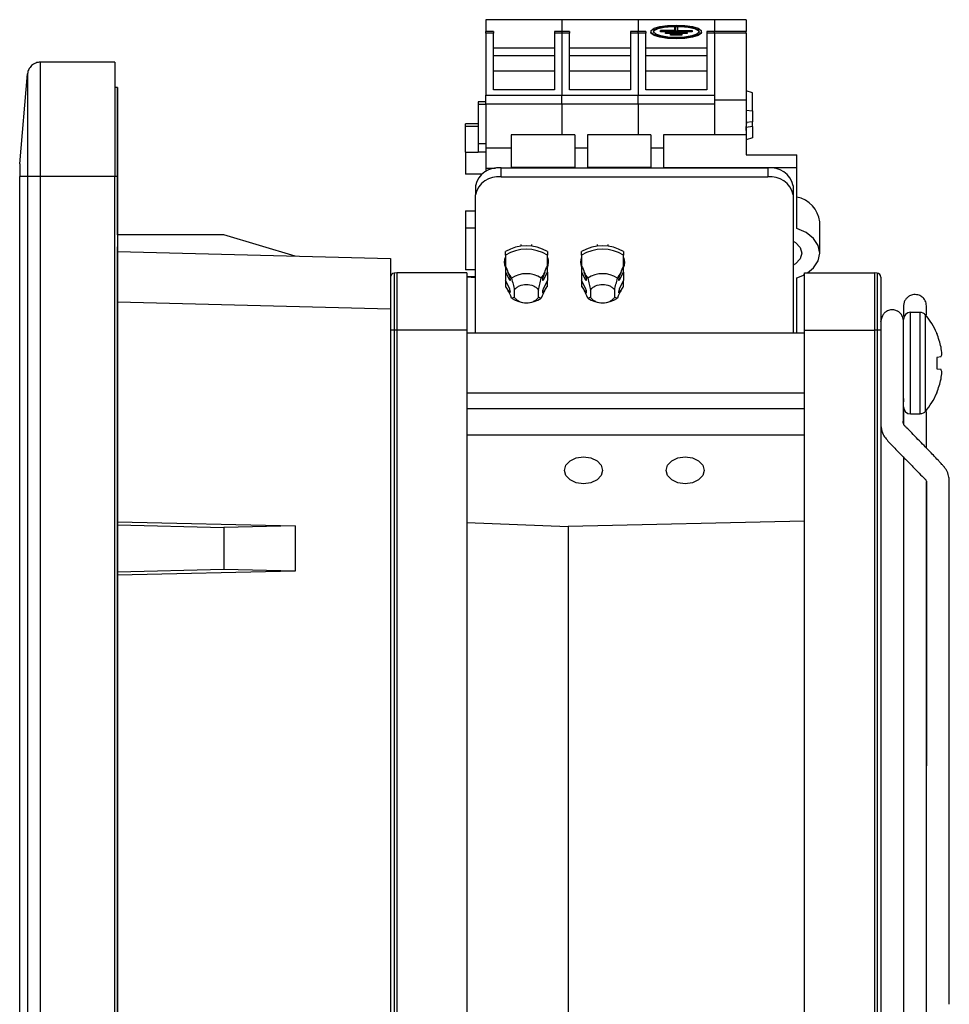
# Model space of a CAD drawing. Header units: inches. Extents: x 3.3 to 22.5, y 1.6 to 16.5.
# Tile 5 of 6: x 12.6 to 15.5, y 5.1 to 8.1. Entities that reach past the tile are written whole.
import ezdxf

# ---------------------------------------------------------------- set-up
doc = ezdxf.new("R2010")
doc.units = ezdxf.units.IN
doc.header["$MEASUREMENT"] = 0

msp = doc.modelspace()

# ---------------------------------------------------------------- linework, layer by layer
at = {"color": 7, "linetype": 'Continuous', "lineweight": 25}
for p, q in [((14.27, 8.1156), (14.0338, 8.1156)), ((14.0338, 8.1156), (14.0338, 8.0793)), ((14.27, 8.1156), (14.27, 8.0793)), ((14.5062, 8.1156), (14.27, 8.1156)), ((14.7424, 8.1156), (14.5062, 8.1156)), ((14.5062, 8.1156), (14.5062, 8.0793)), ((14.6204, 8.0921), (14.6206, 8.0939)), ((14.6204, 8.0817), (14.6204, 8.0921)), ((14.6206, 8.0939), (14.6206, 8.0817)), ((14.6281, 8.0939), (14.6206, 8.0939)), ((14.6281, 8.0817), (14.6281, 8.0939)), ((14.6283, 8.0921), (14.6281, 8.0939)), ((14.6283, 8.0921), (14.6283, 8.0817)), ((14.8409, 8.1156), (14.7424, 8.1156)), ((14.7424, 8.1156), (14.7424, 8.0793)), ((14.8409, 8.1156), (14.8409, 8.0793)), ((14.0574, 8.0793), (14.0338, 8.0793)), ((14.0338, 8.0736), (14.0338, 8.0793)), ((14.0574, 8.0736), (14.0338, 8.0736)), ((14.0338, 8.0736), (14.0338, 7.8814)), ((14.0574, 8.0793), (14.0574, 8.0736)), ((14.0574, 7.8981), (14.0574, 8.0736)), ((14.27, 8.0793), (14.2464, 8.0793)), ((14.2464, 8.0793), (14.2464, 8.0736)), ((14.2464, 8.0736), (14.2464, 7.8981)), ((14.27, 8.0736), (14.2464, 8.0736)), ((14.2936, 8.0793), (14.27, 8.0793)), ((14.27, 8.0793), (14.27, 8.0736)), ((14.27, 8.0736), (14.27, 7.8814)), ((14.2936, 8.0736), (14.27, 8.0736)), ((14.2936, 8.0793), (14.2936, 8.0736)), ((14.2936, 7.8981), (14.2936, 8.0736)), ((14.5062, 8.0793), (14.4826, 8.0793)), ((14.4826, 8.0793), (14.4826, 8.0736)), ((14.4826, 8.0736), (14.4826, 7.8981)), ((14.5062, 8.0736), (14.4826, 8.0736)), ((14.5298, 8.0793), (14.5062, 8.0793)), ((14.5062, 8.0736), (14.5062, 8.0793)), ((14.5298, 8.0736), (14.5062, 8.0736)), ((14.5062, 8.0736), (14.5062, 7.8814)), ((14.5298, 8.0793), (14.5298, 8.0736)), ((14.5298, 7.8981), (14.5298, 8.0736)), ((14.5458, 8.0791), (14.5456, 8.0772)), ((14.5751, 8.0798), (14.5753, 8.0817)), ((14.5751, 8.0778), (14.5751, 8.0798)), ((14.5751, 8.0778), (14.5753, 8.0797)), ((14.6735, 8.0778), (14.5751, 8.0778)), ((14.5753, 8.0817), (14.5753, 8.0797)), ((14.6206, 8.0817), (14.5753, 8.0817)), ((14.6734, 8.0797), (14.5753, 8.0797)), ((14.591, 8.0766), (14.5909, 8.0747)), ((14.5909, 8.0727), (14.5909, 8.0747)), ((14.5909, 8.0727), (14.591, 8.0746)), ((14.6578, 8.0727), (14.5909, 8.0727)), ((14.591, 8.0766), (14.591, 8.0746)), ((14.591, 8.0766), (14.6576, 8.0766)), ((14.6576, 8.0746), (14.591, 8.0746)), ((14.6068, 8.0715), (14.6066, 8.0696)), ((14.6066, 8.0676), (14.6066, 8.0696)), ((14.6066, 8.0676), (14.6068, 8.0695)), ((14.642, 8.0676), (14.6066, 8.0676)), ((14.6068, 8.0715), (14.6419, 8.0715)), ((14.6068, 8.0695), (14.6068, 8.0715)), ((14.6419, 8.0695), (14.6068, 8.0695)), ((14.6281, 8.0817), (14.6734, 8.0817)), ((14.6419, 8.0715), (14.6419, 8.0695)), ((14.642, 8.0696), (14.6419, 8.0715)), ((14.642, 8.0676), (14.6419, 8.0695)), ((14.642, 8.0696), (14.642, 8.0676)), ((14.6578, 8.0747), (14.6576, 8.0766)), ((14.6576, 8.0766), (14.6576, 8.0746)), ((14.6578, 8.0727), (14.6576, 8.0746)), ((14.6578, 8.0747), (14.6578, 8.0727)), ((14.6734, 8.0817), (14.6734, 8.0797)), ((14.6735, 8.0798), (14.6734, 8.0817)), ((14.6735, 8.0778), (14.6734, 8.0797)), ((14.6735, 8.0798), (14.6735, 8.0778)), ((14.703, 8.0772), (14.7029, 8.0791)), ((14.7424, 8.0793), (14.7188, 8.0793)), ((14.7188, 8.0793), (14.7188, 8.0736)), ((14.7188, 8.0736), (14.7188, 7.8981)), ((14.7424, 8.0736), (14.7188, 8.0736)), ((14.8409, 8.0793), (14.7424, 8.0793)), ((14.7424, 8.0736), (14.7424, 8.0793)), ((14.8409, 8.0736), (14.7424, 8.0736)), ((14.7424, 8.0736), (14.7424, 7.8674)), ((14.7424, 8.0736), (14.7424, 7.8814)), ((14.8409, 8.0736), (14.8409, 8.0793)), ((14.8409, 8.0736), (14.8409, 7.8674)), ((14.0574, 8.0283), (14.2464, 8.0283)), ((14.0574, 8.0042), (14.2464, 8.0042)), ((14.2936, 8.0283), (14.4826, 8.0283)), ((14.2936, 8.0042), (14.4826, 8.0042)), ((14.5298, 8.0283), (14.7188, 8.0283)), ((14.5298, 8.0042), (14.7188, 8.0042)), ((12.6525, 7.9837), (12.6525, 7.6294)), ((12.8841, 7.9837), (12.6525, 7.9837)), ((12.5888, 7.6688), (12.6133, 7.9478)), ((12.6133, 7.9478), (12.6133, 7.6294)), ((14.2464, 7.9563), (14.0574, 7.9563)), ((14.4826, 7.9563), (14.2936, 7.9563)), ((14.7188, 7.9563), (14.5298, 7.9563)), ((12.892, 7.9051), (12.8841, 7.9051)), ((14.0338, 7.8535), (14.0338, 7.8814)), ((14.0338, 7.8814), (14.27, 7.8814)), ((14.2464, 7.8981), (14.0574, 7.8981)), ((14.27, 7.8535), (14.27, 7.8814)), ((14.27, 7.8814), (14.5062, 7.8814)), ((14.4826, 7.8981), (14.2936, 7.8981)), ((14.5062, 7.8535), (14.5062, 7.8814)), ((14.5062, 7.8814), (14.7424, 7.8814)), ((14.7188, 7.8981), (14.5298, 7.8981)), ((14.8605, 7.8885), (14.8409, 7.8945)), ((14.8605, 7.8333), (14.8605, 7.8885)), ((14.0338, 7.861), (14.0101, 7.861)), ((14.0101, 7.861), (14.0101, 7.8526)), ((14.0101, 7.8526), (14.0101, 7.7309)), ((14.0338, 7.8526), (14.0101, 7.8526)), ((14.27, 7.8535), (14.0338, 7.8535)), ((14.0338, 7.8535), (14.0338, 7.7168)), ((14.27, 7.8535), (14.27, 7.7588)), ((14.5062, 7.8535), (14.27, 7.8535)), ((14.7424, 7.8535), (14.5062, 7.8535)), ((14.5062, 7.8535), (14.5062, 7.7588)), ((14.7424, 7.8674), (14.8409, 7.8674)), ((14.7424, 7.8674), (14.7424, 7.7588)), ((14.7424, 7.8535), (14.7424, 7.7588)), ((14.8409, 7.8674), (14.8409, 7.7588)), ((14.8409, 7.8347), (14.8605, 7.8333)), ((14.8605, 7.8333), (14.8605, 7.7989)), ((14.0101, 7.7928), (13.9708, 7.7928)), ((13.9708, 7.7844), (13.9708, 7.7928)), ((14.8414, 7.8061), (14.8409, 7.806)), ((14.8414, 7.8061), (14.8414, 7.7963)), ((14.8605, 7.7989), (14.8414, 7.7963)), ((14.8414, 7.7817), (14.8426, 7.7965)), ((14.8605, 7.7839), (14.8605, 7.7989)), ((13.9708, 7.7053), (13.9708, 7.7844)), ((14.0101, 7.7844), (13.9708, 7.7844)), ((14.1125, 7.7588), (14.1125, 7.6573)), ((14.27, 7.7588), (14.1125, 7.7588)), ((14.3094, 7.7588), (14.27, 7.7588)), ((14.3094, 7.7588), (14.3094, 7.6573)), ((14.3487, 7.7588), (14.3487, 7.6573)), ((14.5062, 7.7588), (14.3487, 7.7588)), ((14.5456, 7.7588), (14.5062, 7.7588)), ((14.5456, 7.7588), (14.5456, 7.6573)), ((14.5849, 7.7588), (14.5849, 7.6573)), ((14.7424, 7.7588), (14.5849, 7.7588)), ((14.8409, 7.7588), (14.7424, 7.7588)), ((14.8409, 7.7718), (14.8414, 7.7719)), ((14.8409, 7.7588), (14.8409, 7.6966)), ((14.8605, 7.7839), (14.8414, 7.7817)), ((14.8414, 7.7719), (14.8414, 7.7817)), ((14.8605, 7.7839), (14.8605, 7.7495)), ((14.0101, 7.7309), (14.0101, 7.7053)), ((14.0338, 7.7309), (14.0101, 7.7309)), ((14.8605, 7.7495), (14.8409, 7.7432)), ((13.9708, 7.7053), (14.0101, 7.7053)), ((13.9708, 7.7053), (13.9708, 7.6364)), ((14.0338, 7.7053), (14.0101, 7.7053)), ((14.1125, 7.7168), (14.0338, 7.7168)), ((14.0338, 7.7168), (14.0338, 7.6545)), ((14.3487, 7.7168), (14.3094, 7.7168)), ((14.5849, 7.7168), (14.5456, 7.7168)), ((14.8409, 7.6966), (14.9983, 7.6966)), ((14.9983, 7.6573), (14.9983, 7.6966)), ((14.0211, 7.6364), (13.9708, 7.6364)), ((14.0638, 7.6545), (14.0338, 7.6545)), ((14.0338, 7.6545), (14.0338, 7.6448)), ((14.081, 7.628), (14.081, 7.6559)), ((14.081, 7.6559), (14.9078, 7.6559)), ((14.3094, 7.6573), (14.1125, 7.6573)), ((14.1125, 7.6573), (14.1125, 7.6559)), ((14.3094, 7.6573), (14.3094, 7.6559)), ((14.5456, 7.6573), (14.3487, 7.6573)), ((14.3487, 7.6573), (14.3487, 7.6559)), ((14.5456, 7.6573), (14.5456, 7.6559)), ((14.5849, 7.6573), (14.5849, 7.6559)), ((14.5849, 7.6573), (14.9983, 7.6573)), ((14.9078, 7.6559), (14.9078, 7.628)), ((14.9983, 7.4681), (14.9983, 7.6573)), ((12.6133, 7.6294), (12.5888, 7.6294)), ((12.5889, 2.4325), (12.5889, 7.6294)), ((12.6525, 7.6294), (12.6133, 7.6294)), ((12.6133, 7.6294), (12.6133, 2.4325)), ((12.6525, 7.6294), (12.6525, 2.4325)), ((12.8841, 7.6294), (12.6525, 7.6294)), ((12.8841, 2.4325), (12.8841, 7.6294)), ((12.892, 7.6295), (12.892, 2.3578)), ((12.892, 7.4484), (12.892, 7.6295)), ((14.081, 7.628), (14.9078, 7.628)), ((14.0023, 7.6002), (14.0023, 7.5724)), ((14.0023, 7.1432), (14.0023, 7.5724)), ((14.9865, 7.6002), (14.9865, 7.5724)), ((14.9865, 7.5724), (14.9865, 7.1432)), ((13.9708, 7.5226), (13.9708, 7.4694)), ((13.9708, 7.5226), (14.0023, 7.5226)), ((15.0692, 7.3916), (15.0692, 7.4891)), ((14.0023, 7.4694), (13.9708, 7.4694)), ((13.9708, 7.4694), (13.9708, 7.3397)), ((13.2217, 7.4484), (12.892, 7.4484)), ((13.4432, 7.3828), (13.2217, 7.4484)), ((12.892, 5.0987), (12.892, 7.4116)), ((12.892, 7.4116), (12.892, 5.0987)), ((12.892, 7.3972), (13.7385, 7.375)), ((14.144, 7.413), (14.144, 7.4182)), ((14.1755, 7.4182), (14.1755, 7.413)), ((14.3802, 7.413), (14.3802, 7.4182)), ((14.4117, 7.4182), (14.4117, 7.413)), ((14.0935, 7.3783), (14.0948, 7.3754)), ((14.2247, 7.3754), (14.2254, 7.3768)), ((14.3297, 7.3783), (14.331, 7.3754)), ((14.4609, 7.3754), (14.4616, 7.3768)), ((13.7582, 7.3302), (13.7493, 7.3294)), ((13.7493, 7.3294), (13.7493, 7.153)), ((13.7582, 7.3302), (13.7582, 7.153)), ((13.9747, 7.3302), (13.7582, 7.3302)), ((14.0023, 7.3397), (13.9708, 7.3397)), ((13.9747, 7.3302), (13.9747, 7.153)), ((14.0948, 7.3496), (14.0948, 7.333)), ((14.0948, 7.333), (14.1071, 7.309)), ((14.0948, 7.333), (14.0948, 7.3066)), ((14.108, 7.319), (14.1026, 7.3321)), ((14.2169, 7.3321), (14.2115, 7.319)), ((14.2124, 7.309), (14.2247, 7.333)), ((14.2247, 7.333), (14.2247, 7.3496)), ((14.2247, 7.333), (14.2247, 7.3066)), ((14.331, 7.3496), (14.331, 7.333)), ((14.331, 7.333), (14.3434, 7.309)), ((14.331, 7.333), (14.331, 7.3066)), ((14.3442, 7.319), (14.3388, 7.3321)), ((14.4531, 7.3321), (14.4478, 7.319)), ((14.4486, 7.309), (14.4609, 7.333)), ((14.4609, 7.333), (14.4609, 7.3496)), ((14.4609, 7.333), (14.4609, 7.3066)), ((15.022, 7.153), (15.022, 7.3302)), ((15.022, 7.3302), (15.2385, 7.3302)), ((15.2385, 7.3302), (15.2385, 7.153)), ((15.2474, 7.3294), (15.2385, 7.3302)), ((15.2474, 7.3294), (15.2474, 7.153)), ((14.0023, 7.3184), (13.9747, 7.3184)), ((14.0023, 7.3156), (13.9747, 7.3171)), ((14.1071, 7.2826), (14.0948, 7.3066)), ((14.0948, 7.3066), (14.0948, 7.2884)), ((14.1099, 7.3078), (14.11, 7.3082)), ((14.2095, 7.3082), (14.2096, 7.3078)), ((14.2247, 7.3066), (14.2124, 7.2826)), ((14.2247, 7.2884), (14.2247, 7.3066)), ((14.3434, 7.2826), (14.331, 7.3066)), ((14.331, 7.3066), (14.331, 7.2884)), ((14.3461, 7.3078), (14.3462, 7.3082)), ((14.4457, 7.3082), (14.4458, 7.3078)), ((14.4609, 7.3066), (14.4486, 7.2826)), ((14.4609, 7.2884), (14.4609, 7.3066)), ((14.9983, 7.3151), (15.022, 7.3248)), ((14.9983, 7.1432), (14.9983, 7.3151)), ((15.022, 7.323), (15.0181, 7.3229)), ((14.1026, 7.277), (14.108, 7.2694)), ((14.11, 7.2723), (14.1099, 7.2731)), ((14.1223, 7.2772), (14.1223, 7.2553)), ((14.1971, 7.2553), (14.1971, 7.2772)), ((14.2096, 7.2731), (14.2095, 7.2723)), ((14.2115, 7.2694), (14.2169, 7.277)), ((14.3388, 7.277), (14.3442, 7.2694)), ((14.3462, 7.2723), (14.3461, 7.2731)), ((14.3586, 7.2772), (14.3586, 7.2553)), ((14.4334, 7.2553), (14.4334, 7.2772)), ((14.4458, 7.2731), (14.4457, 7.2723)), ((14.4478, 7.2694), (14.4531, 7.277)), ((13.7385, 7.2176), (12.892, 7.2398)), ((13.7385, 7.2176), (13.7385, 2.7579)), ((15.3801, 7.2081), (15.351, 7.2081)), ((15.3801, 6.8932), (15.3801, 7.2081)), ((15.397, 6.9011), (15.397, 7.2002)), ((13.7493, 7.153), (13.7385, 7.153)), ((13.7493, 7.153), (13.7493, 2.8223)), ((13.7582, 7.153), (13.7493, 7.153)), ((13.7582, 7.153), (13.7582, 2.8223)), ((13.9747, 7.153), (13.7582, 7.153)), ((13.9747, 7.153), (13.9747, 2.8223)), ((15.022, 2.8223), (15.022, 7.153)), ((15.022, 7.153), (15.2385, 7.153)), ((15.2474, 7.153), (15.2385, 7.153)), ((15.2385, 7.153), (15.2385, 2.8223)), ((15.2474, 7.153), (15.2474, 2.8223)), ((15.2582, 7.153), (15.2474, 7.153)), ((15.2582, 7.153), (15.2582, 2.8223)), ((15.022, 7.1432), (13.9747, 7.1432)), ((15.2582, 7.1432), (15.2582, 7.1432)), ((15.4317, 7.1439), (15.4317, 7.1421)), ((15.4451, 7.0698), (15.4317, 7.0686)), ((15.4317, 7.0686), (15.4317, 7.0327)), ((15.4317, 7.0327), (15.4451, 7.0315)), ((13.9747, 6.9581), (15.022, 6.9581)), ((15.2582, 6.9581), (15.2582, 6.9581)), ((15.4317, 6.9592), (15.4317, 6.9574)), ((15.022, 6.9085), (13.9747, 6.9085)), ((15.351, 6.8932), (15.3801, 6.8932)), ((15.022, 6.8275), (13.9747, 6.8275)), ((12.892, 6.5587), (13.4432, 6.5466)), ((12.892, 6.5497), (13.2217, 6.5409)), ((13.4432, 6.5466), (13.2217, 6.5409)), ((13.2217, 6.5409), (13.2217, 6.411)), ((13.4432, 6.5466), (13.4432, 6.4053)), ((13.9747, 6.5562), (14.2895, 6.5436)), ((15.022, 6.5603), (14.2895, 6.5436)), ((14.2895, 6.5436), (14.2895, 3.3955)), ((13.2217, 6.411), (12.892, 6.4022)), ((13.4432, 6.4053), (12.892, 6.3932)), ((13.4432, 6.4053), (13.2217, 6.411)), ((12.892, 5.0987), (12.892, 2.5561)), ((12.892, 2.5561), (12.892, 5.0987))]:
    msp.add_line(p, q, dxfattribs=at)
at = {"color": 8, "linetype": 'Continuous', "lineweight": 25}
for p, q in [((12.892, 7.6295), (12.8841, 7.6295)), ((14.1071, 7.309), (14.1101, 7.309)), ((14.2094, 7.309), (14.2124, 7.309)), ((14.3434, 7.309), (14.3463, 7.309)), ((14.4456, 7.309), (14.4486, 7.309)), ((14.11, 7.2694), (14.108, 7.2694)), ((14.2115, 7.2694), (14.2095, 7.2694)), ((14.3462, 7.2694), (14.3442, 7.2694)), ((14.4478, 7.2694), (14.4457, 7.2694)), ((15.351, 6.8932), (15.351, 7.2081))]:
    msp.add_line(p, q, dxfattribs=at)
at = {"color": 7, "linetype": 'Continuous', "lineweight": 25, "flags": 128}
for points in [[(14.6243, 8.099), (14.6512, 8.0978), (14.6748, 8.0943), (14.6924, 8.0888), (14.7017, 8.0822), (14.7017, 8.0751), (14.6924, 8.0685), (14.6748, 8.063), (14.6512, 8.0595), (14.6243, 8.0583), (14.5974, 8.0595), (14.5738, 8.063), (14.5563, 8.0685), (14.5469, 8.0751), (14.5469, 8.0822), (14.5563, 8.0888), (14.5738, 8.0943), (14.5974, 8.0978), (14.6243, 8.099)], [(14.5535, 8.0773), (14.5562, 8.0818), (14.5678, 8.0878), (14.587, 8.0924), (14.6113, 8.0948), (14.6373, 8.0948), (14.6616, 8.0924), (14.6809, 8.0878), (14.6925, 8.0818), (14.6952, 8.0773)], [(14.6243, 8.0602), (14.5987, 8.0615), (14.5765, 8.065), (14.5607, 8.0704), (14.5536, 8.077), (14.556, 8.0837), (14.5676, 8.0898), (14.5869, 8.0943), (14.6113, 8.0968), (14.6374, 8.0968), (14.6617, 8.0943), (14.681, 8.0898), (14.6926, 8.0837), (14.6951, 8.077), (14.6879, 8.0704), (14.6722, 8.065), (14.65, 8.0615), (14.6243, 8.0602)], [(14.703, 8.0772), (14.7019, 8.0732), (14.6925, 8.0665), (14.6749, 8.0611), (14.6512, 8.0576), (14.6243, 8.0563), (14.5974, 8.0576), (14.5737, 8.0611), (14.5561, 8.0665), (14.5468, 8.0732), (14.5456, 8.0772)], [(15.0311, 7.3302), (15.0499, 7.3459), (15.0643, 7.3677), (15.0692, 7.3916), (15.0643, 7.4154), (15.0499, 7.4373), (15.0273, 7.4553), (14.9983, 7.4681)], [(14.9865, 7.4284), (14.9936, 7.4244), (15.0087, 7.4095), (15.0141, 7.3916), (15.0087, 7.3736), (14.9936, 7.3587), (14.9865, 7.3548)], [(14.3369, 6.7598), (14.3595, 6.7566), (14.3787, 6.7476), (14.3915, 6.734), (14.396, 6.7181), (14.3915, 6.7021), (14.3787, 6.6886), (14.3595, 6.6795), (14.3369, 6.6763), (14.3143, 6.6795), (14.2952, 6.6886), (14.2824, 6.7021), (14.2779, 6.7181), (14.2824, 6.734), (14.2952, 6.7476), (14.3143, 6.7566), (14.3369, 6.7598)], [(14.6519, 6.7598), (14.6745, 6.7566), (14.6936, 6.7476), (14.7064, 6.734), (14.7109, 6.7181), (14.7064, 6.7021), (14.6936, 6.6886), (14.6745, 6.6795), (14.6519, 6.6763), (14.6293, 6.6795), (14.6101, 6.6886), (14.5973, 6.7021), (14.5928, 6.7181), (14.5973, 6.734), (14.6101, 6.7476), (14.6293, 6.7566), (14.6519, 6.7598)]]:
    msp.add_lwpolyline(points, dxfattribs=at)
at = {"color": 7, "linetype": 'Continuous', "lineweight": 25}
for centre, radius, start, end in [((14.0712, 7.5863), 0.0703, 81.9399, 168.5559), ((14.9176, 7.5863), 0.0703, 11.4441, 98.0601), ((14.0712, 7.5584), 0.0703, 81.9399, 168.5559), ((14.9176, 7.5584), 0.0703, 11.4441, 98.0601), ((14.9814, 7.4788), 0.0884, 6.6656, 78.9575), ((14.1597, 7.2842), 0.1299, 59.9867, 120.0133), ((14.1597, 7.2788), 0.1251, 58.7248, 121.2752), ((14.396, 7.2842), 0.1299, 59.9867, 120.0133), ((14.396, 7.2788), 0.1251, 58.7248, 121.2752), ((14.1266, 7.3637), 0.0357, 152.987, 207.013), ((14.1931, 7.3637), 0.0355, 332.8784, 22.2532), ((14.3628, 7.3637), 0.0357, 152.987, 207.013), ((14.4293, 7.3637), 0.0355, 332.8784, 22.2532), ((13.7503, 7.3176), 0.0118, 95, 180), ((14.1597, 7.2463), 0.0817, 55.706, 124.294), ((14.396, 7.2463), 0.0817, 55.706, 124.294), ((15.2464, 7.3176), 0.0118, 360, 85), ((14.1597, 7.3197), 0.0817, 235.706, 304.294), ((14.396, 7.3197), 0.0817, 235.706, 304.294), ((15.351, 7.1862), 0.022, 90, 180), ((15.2174, 7.0507), 0.2337, 23.5093, 39.7904), ((15.2159, 7.0507), 0.2344, 12.0836, 22.9621), ((15.2502, 7.0648), 0.198, 4.0396, 10.1682), ((15.4073, 7.0857), 0.0409, 337.1577, 350.2299), ((15.4073, 7.0156), 0.0409, 9.7701, 22.8423), ((15.2502, 7.0365), 0.198, 349.8318, 355.9604), ((15.2159, 7.0506), 0.2344, 337.0379, 347.9164), ((15.2174, 7.0507), 0.2337, 320.2096, 336.4907), ((15.351, 6.9151), 0.022, 180, 270)]:
    msp.add_arc(centre, radius, start, end, dxfattribs=at)
for centre, major_axis, start_param, end_param in [((14.1071, 7.3146), (-0.00216, 0.00786), 2.289741, 3.598738), ((14.1072, 7.315), (-0.00216, 0.00786), 3.598738, 5.169534), ((14.2123, 7.315), (0.00216, 0.00786), 1.113651, 2.684447), ((14.2124, 7.3146), (0.00216, 0.00786), 2.684447, 3.993444), ((14.3434, 7.3146), (-0.00216, 0.00786), 2.289741, 3.598738), ((14.3434, 7.315), (-0.00216, 0.00786), 3.598738, 5.169534), ((14.4485, 7.315), (0.00216, 0.00786), 1.113651, 2.684447), ((14.4486, 7.3146), (0.00216, 0.00786), 2.684447, 3.993444), ((14.1071, 7.277), (-0.00216, 0.00786), 4.122337, 5.431334), ((14.1072, 7.2762), (-0.00216, 0.00786), 2.551541, 4.122337), ((14.2123, 7.2762), (0.00216, 0.00786), 2.160848, 3.731645), ((14.2124, 7.277), (0.00216, 0.00786), 0.851851, 2.160848), ((14.3434, 7.277), (-0.00216, 0.00786), 4.122337, 5.431334), ((14.3434, 7.2762), (-0.00216, 0.00786), 2.551541, 4.122337), ((14.4485, 7.2762), (0.00216, 0.00786), 2.160848, 3.731645), ((14.4486, 7.277), (0.00216, 0.00786), 0.851851, 2.160848)]:
    msp.add_ellipse(centre, major_axis=major_axis, ratio=0.240228, start_param=start_param, end_param=end_param, dxfattribs=at)
for points, knots in [([(12.6525, 7.9837), (12.648, 7.9837), (12.6433, 7.983), (12.6341, 7.9795), (12.6296, 7.9768), (12.6221, 7.9699), (12.6191, 7.9657), (12.6148, 7.9569), (12.6136, 7.9522), (12.6133, 7.9478)], [0, 0, 0, 0, 0.25, 0.25, 0.5, 0.5, 0.75, 0.75, 1, 1, 1, 1]), ([(12.8841, 7.9837), (12.8841, 7.9837), (12.8841, 7.9836), (12.8841, 7.9831), (12.8841, 7.9821), (12.8841, 7.9809), (12.8841, 7.9792), (12.8841, 7.9758), (12.8841, 7.9693), (12.8841, 7.9575), (12.8841, 7.9424), (12.8841, 7.9184), (12.8841, 7.8816), (12.8841, 7.8368), (12.8841, 7.7973), (12.8841, 7.7656), (12.8841, 7.7325), (12.8841, 7.7023), (12.8841, 7.6755), (12.8841, 7.6525), (12.8841, 7.6371), (12.8841, 7.6294)], [0, 0, 0, 0, 0.020543, 0.041045, 0.061528, 0.082013, 0.102521, 0.123074, 0.186087, 0.249137, 0.312466, 0.375832, 0.500537, 0.62328, 0.686139, 0.749034, 0.812207, 0.875416, 0.916965, 0.958434, 1, 1, 1, 1]), ([(12.892, 7.9051), (12.892, 7.905), (12.892, 7.905), (12.892, 7.9044), (12.892, 7.9035), (12.892, 7.9022), (12.892, 7.8996), (12.892, 7.8948), (12.892, 7.886), (12.892, 7.8746), (12.892, 7.8557), (12.892, 7.8258), (12.892, 7.7889), (12.892, 7.7565), (12.892, 7.7314), (12.892, 7.7058), (12.892, 7.6829), (12.892, 7.6631), (12.892, 7.6463), (12.892, 7.6351), (12.892, 7.6295)], [0, 0, 0, 0, 0.0233365, 0.04663, 0.0699117, 0.0932129, 0.1165649, 0.1783046, 0.2400921, 0.304406, 0.3687678, 0.5000057, 0.6312435, 0.6955574, 0.7599192, 0.821659, 0.8834464, 0.9223111, 0.9611139, 1, 1, 1, 1]), ([(12.892, 7.6295), (12.892, 7.6329), (12.892, 7.6396), (12.892, 7.6496), (12.892, 7.6597), (12.892, 7.6697), (12.892, 7.6851), (12.892, 7.7058), (12.892, 7.7314), (12.892, 7.7565), (12.892, 7.7889), (12.892, 7.8258), (12.892, 7.8557), (12.892, 7.8746), (12.892, 7.886), (12.892, 7.8948), (12.892, 7.9001), (12.892, 7.9032), (12.892, 7.9048), (12.892, 7.905), (12.892, 7.9051)], [0, 0, 0, 0, 0.023337, 0.04663, 0.069912, 0.093213, 0.116565, 0.178305, 0.240092, 0.304406, 0.368768, 0.500006, 0.631244, 0.695557, 0.759919, 0.821659, 0.883446, 0.922311, 0.961114, 1, 1, 1, 1]), ([(12.5888, 7.6688), (12.5888, 7.6688), (12.5888, 7.6645), (12.5888, 7.6499), (12.5888, 7.6397), (12.5888, 7.6294)], [0, 0, 0, 0, 0.5, 0.5, 1, 1, 1, 1]), ([(12.892, 7.4484), (12.892, 7.4538), (12.892, 7.477), (12.892, 7.5111), (12.892, 7.5432), (12.892, 7.5473), (12.892, 7.5494)], [0, 0, 0, 0, 0.091457, 0.394305, 0.697152, 1, 1, 1, 1]), ([(12.892, 7.5494), (12.892, 7.5494), (12.892, 7.5458), (12.892, 7.532), (12.892, 7.5218), (12.892, 7.4963), (12.892, 7.481), (12.892, 7.4476), (12.892, 7.4296), (12.892, 7.4116)], [0, 0, 0, 0, 0.25, 0.25, 0.5, 0.5, 0.75, 0.75, 1, 1, 1, 1]), ([(13.7385, 7.375), (13.7385, 7.375), (13.7385, 7.3749), (13.7385, 7.3744), (13.7385, 7.3735), (13.7385, 7.3723), (13.7385, 7.3708), (13.7385, 7.3688), (13.7385, 7.3666), (13.7385, 7.3612), (13.7385, 7.3501), (13.7385, 7.3297), (13.7385, 7.3048), (13.7385, 7.2812), (13.7385, 7.2617), (13.7385, 7.2472), (13.7385, 7.2325), (13.7385, 7.2226), (13.7385, 7.2176)], [0, 0, 0, 0, 0.03033, 0.060457, 0.090448, 0.120371, 0.150294, 0.180285, 0.210412, 0.240741, 0.370297, 0.500031, 0.629589, 0.759322, 0.819698, 0.879573, 0.939493, 1, 1, 1, 1]), ([(14.1137, 7.3139), (14.1153, 7.3077), (14.1168, 7.3016), (14.1197, 7.2894), (14.1212, 7.2833), (14.1223, 7.2772)], [0, 0, 0, 0, 0.5, 0.5, 1, 1, 1, 1]), ([(14.1971, 7.2772), (14.1983, 7.2833), (14.1998, 7.2894), (14.2027, 7.3016), (14.2042, 7.3077), (14.2058, 7.3139)], [0, 0, 0, 0, 0.5, 0.5, 1, 1, 1, 1]), ([(14.3499, 7.3139), (14.3515, 7.3077), (14.353, 7.3016), (14.356, 7.2894), (14.3574, 7.2833), (14.3586, 7.2772)], [0, 0, 0, 0, 0.5, 0.5, 1, 1, 1, 1]), ([(14.4334, 7.2772), (14.4346, 7.2833), (14.436, 7.2894), (14.4389, 7.3016), (14.4405, 7.3077), (14.442, 7.3139)], [0, 0, 0, 0, 0.5, 0.5, 1, 1, 1, 1]), ([(15.2582, 7.3176), (15.2582, 7.3176), (15.2582, 7.3175), (15.2582, 7.317), (15.2582, 7.3161), (15.2582, 7.3148), (15.2582, 7.3132), (15.2582, 7.3112), (15.2582, 7.3088), (15.2582, 7.3051), (15.2582, 7.2994), (15.2582, 7.291), (15.2582, 7.281), (15.2582, 7.2696), (15.2582, 7.257), (15.2582, 7.2434), (15.2582, 7.2289), (15.2582, 7.214), (15.2582, 7.199), (15.2582, 7.1839), (15.2582, 7.1686), (15.2582, 7.1582), (15.2582, 7.153)], [0, 0, 0, 0, 0.0302321, 0.0602655, 0.0901666, 0.1200027, 0.1498414, 0.1797503, 0.2097968, 0.2400471, 0.3043188, 0.3686713, 0.4343124, 0.5000324, 0.5656735, 0.6313935, 0.6956652, 0.7600177, 0.8202676, 0.879988, 0.9397188, 1, 1, 1, 1]), ([(14.1223, 7.2772), (14.1239, 7.2798), (14.126, 7.2823), (14.1313, 7.2868), (14.1344, 7.2887), (14.1448, 7.2934), (14.1527, 7.2948), (14.1668, 7.2948), (14.1747, 7.2934), (14.1851, 7.2887), (14.1882, 7.2868), (14.1935, 7.2823), (14.1956, 7.2798), (14.1971, 7.2772)], [0, 0, 0, 0, 0.125, 0.125, 0.25, 0.25, 0.5, 0.5, 0.75, 0.75, 0.875, 0.875, 1, 1, 1, 1]), ([(14.3586, 7.2772), (14.3601, 7.2798), (14.3622, 7.2823), (14.3675, 7.2868), (14.3706, 7.2887), (14.381, 7.2934), (14.3889, 7.2948), (14.403, 7.2948), (14.411, 7.2934), (14.4213, 7.2887), (14.4244, 7.2868), (14.4297, 7.2823), (14.4318, 7.2798), (14.4334, 7.2772)], [0, 0, 0, 0, 0.125, 0.125, 0.25, 0.25, 0.5, 0.5, 0.75, 0.75, 0.875, 0.875, 1, 1, 1, 1]), ([(14.1223, 7.2553), (14.1212, 7.2538), (14.1197, 7.2532), (14.1168, 7.2524), (14.1153, 7.2523), (14.1137, 7.2522)], [0, 0, 0, 0, 0.5, 0.5, 1, 1, 1, 1]), ([(14.1223, 7.2553), (14.1239, 7.2527), (14.126, 7.2502), (14.1313, 7.2457), (14.1344, 7.2437), (14.1448, 7.239), (14.1527, 7.2376), (14.1668, 7.2376), (14.1747, 7.239), (14.1851, 7.2437), (14.1882, 7.2457), (14.1935, 7.2502), (14.1956, 7.2527), (14.1971, 7.2553)], [0, 0, 0, 0, 0.125, 0.125, 0.25, 0.25, 0.5, 0.5, 0.75, 0.75, 0.875, 0.875, 1, 1, 1, 1]), ([(14.2058, 7.2522), (14.2042, 7.2523), (14.2027, 7.2524), (14.1998, 7.2532), (14.1983, 7.2538), (14.1971, 7.2553)], [0, 0, 0, 0, 0.5, 0.5, 1, 1, 1, 1]), ([(14.3586, 7.2553), (14.3574, 7.2538), (14.356, 7.2532), (14.353, 7.2524), (14.3515, 7.2523), (14.3499, 7.2522)], [0, 0, 0, 0, 0.5, 0.5, 1, 1, 1, 1]), ([(14.3586, 7.2553), (14.3601, 7.2527), (14.3622, 7.2502), (14.3675, 7.2457), (14.3706, 7.2437), (14.381, 7.239), (14.3889, 7.2376), (14.403, 7.2376), (14.411, 7.239), (14.4213, 7.2437), (14.4244, 7.2457), (14.4297, 7.2502), (14.4318, 7.2527), (14.4334, 7.2553)], [0, 0, 0, 0, 0.125, 0.125, 0.25, 0.25, 0.5, 0.5, 0.75, 0.75, 0.875, 0.875, 1, 1, 1, 1]), ([(14.442, 7.2522), (14.4405, 7.2523), (14.4389, 7.2524), (14.436, 7.2532), (14.4346, 7.2538), (14.4334, 7.2553)], [0, 0, 0, 0, 0.5, 0.5, 1, 1, 1, 1]), ([(15.3999, 7.2278), (15.3997, 7.2307), (15.3993, 7.2363), (15.3963, 7.2441), (15.392, 7.2505), (15.3858, 7.2566), (15.3782, 7.2609), (15.3691, 7.2633), (15.359, 7.2634), (15.3489, 7.2603), (15.3403, 7.2542), (15.3342, 7.2471), (15.3299, 7.238), (15.3293, 7.2312), (15.3291, 7.2278)], [0, 0, 0, 0, 0.0771653, 0.1521881, 0.2221981, 0.2850661, 0.3849994, 0.4544423, 0.5372416, 0.6573495, 0.7334043, 0.8182018, 0.9085279, 1, 1, 1, 1]), ([(15.3291, 7.1733), (15.3287, 7.1795), (15.3281, 7.1904), (15.3226, 7.2018), (15.3163, 7.208), (15.3126, 7.2105), (15.3075, 7.2135), (15.2995, 7.2161), (15.2897, 7.2161), (15.2818, 7.2142), (15.2753, 7.211), (15.2687, 7.2055), (15.2604, 7.1939), (15.2591, 7.1818), (15.2582, 7.1733)], [0, 0, 0, 0, 0.179522, 0.314869, 0.36468, 0.385888, 0.40547, 0.478319, 0.545057, 0.58751, 0.644344, 0.7163, 0.801851, 1, 1, 1, 1]), ([(15.3291, 7.2278), (15.3291, 7.2262), (15.3291, 7.224), (15.3291, 7.2019), (15.3291, 7.1953)], [0, 0, 0, 0, 0.702055, 1, 1, 1, 1]), ([(15.397, 7.2002), (15.395, 7.2026), (15.3924, 7.2047), (15.3865, 7.2074), (15.3832, 7.2081), (15.3801, 7.2081)], [0, 0, 0, 0, 0.5, 0.5, 1, 1, 1, 1]), ([(15.3999, 7.2006), (15.3999, 7.2066), (15.3999, 7.2246), (15.3999, 7.2265), (15.3999, 7.2278)], [0, 0, 0, 0, 0.331892, 1, 1, 1, 1]), ([(15.2582, 7.1801), (15.2582, 7.1802), (15.2582, 7.1829), (15.2582, 7.1729), (15.2582, 7.1514), (15.2582, 7.1186), (15.2582, 7.0815), (15.2582, 7.0433), (15.2582, 7.008), (15.2582, 6.9779), (15.2582, 6.9548), (15.2582, 6.9386), (15.2582, 6.9296), (15.2582, 6.9286), (15.2582, 6.9282)], [0, 0, 0, 0, 0.0072412, 0.1215459, 0.2302642, 0.3329701, 0.4323253, 0.5281063, 0.6192592, 0.7048385, 0.786304, 0.8632504, 0.9363238, 1, 1, 1, 1]), ([(15.4708, 5.0625), (15.4708, 5.0635), (15.4708, 5.0655), (15.4708, 5.0829), (15.4708, 5.118), (15.4708, 5.1614), (15.4708, 5.2021), (15.4708, 5.267), (15.4708, 5.3477), (15.4708, 5.4408), (15.4708, 5.5212), (15.4708, 5.5965), (15.4708, 5.6723), (15.4708, 5.7727), (15.4708, 5.9029), (15.4708, 6.0625), (15.4708, 6.2085), (15.4708, 6.3339), (15.4708, 6.4354), (15.4708, 6.5278), (15.4708, 6.6089), (15.4707, 6.6647), (15.4702, 6.6985), (15.4659, 6.7117), (15.4609, 6.7203), (15.4581, 6.7246), (15.457, 6.7261), (15.4562, 6.7271), (15.4561, 6.7274), (15.456, 6.7275), (15.4558, 6.7278), (15.4551, 6.7286), (15.4543, 6.7295), (15.452, 6.7324), (15.4483, 6.7361), (15.4426, 6.7424), (15.4337, 6.752), (15.4166, 6.7701), (15.3956, 6.7917), (15.3734, 6.8146), (15.3553, 6.8331), (15.3416, 6.8474), (15.3335, 6.8552), (15.3311, 6.8578), (15.3305, 6.8586), (15.3292, 6.8604), (15.3283, 6.8634), (15.3281, 6.8656), (15.3283, 6.8702), (15.3284, 6.8798), (15.3286, 6.8926), (15.3287, 6.907), (15.3288, 6.9225), (15.3289, 6.9356), (15.3289, 6.9427), (15.329, 6.9366), (15.329, 6.9274), (15.329, 6.937), (15.329, 6.9618), (15.329, 6.9955), (15.3291, 7.0278), (15.3291, 7.0547), (15.3291, 7.0823), (15.3291, 7.1092), (15.3291, 7.1338), (15.3291, 7.1549), (15.3291, 7.1705), (15.3291, 7.1797), (15.3291, 7.1796), (15.3291, 7.1796)], [0, 0, 0, 0, 0.01298, 0.025758, 0.044842, 0.063058, 0.080855, 0.097946, 0.147224, 0.185603, 0.218733, 0.251574, 0.283411, 0.317103, 0.381893, 0.45243, 0.524228, 0.57128, 0.615228, 0.655907, 0.691358, 0.719959, 0.725472, 0.732758, 0.736424, 0.737124, 0.738372, 0.738557, 0.738617, 0.738645, 0.738699, 0.738968, 0.739862, 0.740124, 0.743039, 0.745314, 0.749169, 0.756795, 0.771893, 0.782008, 0.792597, 0.801471, 0.805033, 0.805936, 0.806536, 0.807977, 0.81017, 0.811294, 0.811624, 0.817396, 0.823763, 0.829584, 0.836311, 0.846434, 0.857158, 0.868876, 0.881109, 0.894466, 0.908548, 0.923493, 0.931444, 0.939663, 0.948107, 0.956722, 0.965494, 0.974456, 0.983805, 0.993496, 1, 1, 1, 1]), ([(15.3291, 6.9151), (15.3291, 6.9152), (15.3291, 6.9152), (15.3291, 6.9157), (15.3291, 6.9164), (15.3291, 6.9175), (15.3291, 6.9189), (15.3291, 6.9221), (15.3291, 6.9288), (15.3291, 6.9424), (15.3291, 6.9614), (15.3291, 6.9868), (15.3291, 7.0173), (15.3291, 7.0507), (15.3291, 7.084), (15.3291, 7.1145), (15.3291, 7.1399), (15.3291, 7.1589), (15.3291, 7.1725), (15.3291, 7.18), (15.3291, 7.1839), (15.3291, 7.1858), (15.3291, 7.1861), (15.3291, 7.1862)], [0, 0, 0, 0, 0.015128, 0.030191, 0.045224, 0.06026, 0.075334, 0.090479, 0.147722, 0.205022, 0.271777, 0.344184, 0.420918, 0.500012, 0.579107, 0.655841, 0.728247, 0.795003, 0.852246, 0.909546, 0.939728, 0.969789, 1, 1, 1, 1]), ([(15.2582, 6.9346), (15.2582, 6.9344), (15.2582, 6.9341), (15.2583, 6.9159), (15.2584, 6.8905), (15.2588, 6.8694), (15.2584, 6.8497), (15.2648, 6.8265), (15.2872, 6.8017), (15.3141, 6.774), (15.3408, 6.7466), (15.3658, 6.7211), (15.3828, 6.7039), (15.3921, 6.6946), (15.3951, 6.6916), (15.3957, 6.6909), (15.3959, 6.6907), (15.396, 6.6907), (15.3961, 6.6906), (15.3964, 6.6903), (15.3966, 6.69), (15.3968, 6.6898), (15.3969, 6.6897), (15.3973, 6.6892), (15.3976, 6.6888), (15.3978, 6.6885), (15.3982, 6.688), (15.3986, 6.6874), (15.3996, 6.6858), (15.4009, 6.6821), (15.4001, 6.6731), (15.4002, 6.6517), (15.3998, 6.5958), (15.4, 6.5043), (15.3999, 6.3897), (15.3999, 6.2711), (15.3999, 6.1462), (15.3999, 6.0067), (15.3999, 5.8901), (15.3999, 5.8194), (15.3999, 5.8016)], [0, 0, 0, 0, 0.0194166, 0.0441683, 0.0664379, 0.0801017, 0.0944897, 0.112572, 0.1355947, 0.1606724, 0.1938652, 0.2195818, 0.2405279, 0.2481789, 0.2497595, 0.250315, 0.2504112, 0.2504648, 0.2505877, 0.2508765, 0.2513785, 0.2515244, 0.2516091, 0.2521646, 0.2526431, 0.2529533, 0.2536221, 0.2539813, 0.2552366, 0.2600331, 0.267935, 0.2800178, 0.3178045, 0.4104261, 0.5100159, 0.6063141, 0.7080124, 0.8229463, 0.9554932, 1, 1, 1, 1]), ([(15.3291, 6.906), (15.3291, 6.8989), (15.3291, 6.8854), (15.3291, 6.8693), (15.3291, 6.8616)], [0, 0, 0, 0, 0.518877, 1, 1, 1, 1]), ([(15.397, 6.9011), (15.395, 6.8987), (15.3924, 6.8966), (15.3865, 6.8939), (15.3832, 6.8932), (15.3801, 6.8932)], [0, 0, 0, 0, 0.5, 0.5, 1, 1, 1, 1]), ([(15.3999, 6.7871), (15.3999, 6.8183), (15.3999, 6.8595), (15.3999, 6.8927), (15.3999, 6.9007)], [0, 0, 0, 0, 0.759915, 1, 1, 1, 1]), ([(15.3291, 6.7587), (15.3291, 6.7478), (15.3291, 6.7142), (15.3291, 6.6526), (15.3291, 6.5747), (15.3291, 6.492), (15.3291, 6.3753), (15.3291, 6.218), (15.3291, 6.0144), (15.3291, 5.798), (15.3291, 5.5719), (15.3291, 5.3389), (15.3291, 5.1017), (15.3291, 4.8631), (15.3291, 4.626), (15.3291, 4.394), (15.3291, 4.1726), (15.3291, 3.967), (15.3291, 3.8036), (15.3291, 3.6759), (15.3291, 3.5711), (15.3291, 3.4583), (15.3291, 3.3353), (15.3291, 3.2574), (15.3291, 3.2166)], [0, 0, 0, 0, 0.013269, 0.040973, 0.068678, 0.096618, 0.124787, 0.181752, 0.239525, 0.297578, 0.355661, 0.413865, 0.472202, 0.530506, 0.588746, 0.647018, 0.704583, 0.759685, 0.812332, 0.842791, 0.873085, 0.909153, 0.95237, 1, 1, 1, 1]), ([(15.3999, 3.2919), (15.3999, 3.3021), (15.3999, 3.3366), (15.3999, 3.4001), (15.3999, 3.4825), (15.3999, 3.5993), (15.3999, 3.7564), (15.3999, 3.96), (15.3999, 4.1767), (15.3999, 4.4032), (15.3999, 4.6363), (15.3999, 4.8736), (15.3999, 5.1122), (15.3999, 5.3493), (15.3999, 5.5812), (15.3999, 5.8021), (15.3999, 6.0074), (15.3999, 6.1707), (15.3999, 6.2985), (15.3999, 6.4034), (15.3999, 6.516), (15.3999, 6.613), (15.3999, 6.6672), (15.3999, 6.6841)], [0, 0, 0, 0, 0.012264, 0.041665, 0.071306, 0.101182, 0.161593, 0.222891, 0.284579, 0.346395, 0.408231, 0.470026, 0.531897, 0.593801, 0.655557, 0.716463, 0.77484, 0.830685, 0.863009, 0.895173, 0.933478, 0.979348, 1, 1, 1, 1])]:
    msp.add_open_spline(points, degree=3, knots=knots, dxfattribs=at)
for points in [[(14.0948, 7.3857), (14.0948, 7.3894), (14.0948, 7.393), (14.0948, 7.3967)], [(14.2247, 7.3967), (14.2247, 7.393), (14.2247, 7.3894), (14.2247, 7.3857)], [(14.331, 7.3857), (14.331, 7.3894), (14.331, 7.393), (14.331, 7.3967)], [(14.4609, 7.3967), (14.4609, 7.393), (14.4609, 7.3894), (14.4609, 7.3857)], [(14.0948, 7.3857), (14.0948, 7.3745), (14.0948, 7.3632), (14.0948, 7.3518)], [(14.2247, 7.3518), (14.2247, 7.3632), (14.2247, 7.3745), (14.2247, 7.3857)], [(14.331, 7.3857), (14.331, 7.3745), (14.331, 7.3632), (14.331, 7.3518)], [(14.4609, 7.3518), (14.4609, 7.3632), (14.4609, 7.3745), (14.4609, 7.3857)], [(14.0948, 7.3518), (14.0984, 7.3455), (14.101, 7.339), (14.1026, 7.3321)], [(14.1026, 7.3321), (14.1064, 7.3244), (14.1101, 7.3188), (14.1137, 7.3139)], [(14.2058, 7.3139), (14.2094, 7.3188), (14.2131, 7.3244), (14.2169, 7.3321)], [(14.2169, 7.3321), (14.2185, 7.339), (14.2211, 7.3455), (14.2247, 7.3518)], [(14.331, 7.3518), (14.3346, 7.3455), (14.3372, 7.339), (14.3388, 7.3321)], [(14.3388, 7.3321), (14.3426, 7.3244), (14.3463, 7.3188), (14.3499, 7.3139)], [(14.442, 7.3139), (14.4456, 7.3188), (14.4493, 7.3244), (14.4531, 7.3321)], [(14.4531, 7.3321), (14.4547, 7.339), (14.4573, 7.3455), (14.4609, 7.3518)], [(14.1026, 7.277), (14.101, 7.281), (14.0984, 7.2848), (14.0948, 7.2884)], [(14.0948, 7.2884), (14.0948, 7.2884), (14.0948, 7.2878), (14.0948, 7.2863)], [(14.1137, 7.2522), (14.1101, 7.2614), (14.1064, 7.27), (14.1026, 7.277)], [(14.2169, 7.277), (14.2131, 7.2701), (14.2094, 7.2614), (14.2058, 7.2522)], [(14.2247, 7.2884), (14.2211, 7.2848), (14.2185, 7.281), (14.2169, 7.277)], [(14.3388, 7.277), (14.3372, 7.281), (14.3346, 7.2848), (14.331, 7.2884)], [(14.331, 7.2884), (14.331, 7.2884), (14.331, 7.2878), (14.331, 7.2863)], [(14.3499, 7.2522), (14.3463, 7.2614), (14.3426, 7.27), (14.3388, 7.277)], [(14.4531, 7.277), (14.4493, 7.2701), (14.4456, 7.2614), (14.442, 7.2522)], [(14.4609, 7.2884), (14.4573, 7.2848), (14.4547, 7.281), (14.4531, 7.277)]]:
    msp.add_open_spline(points, degree=3, dxfattribs=at)

doc.saveas('drawing.dxf')
